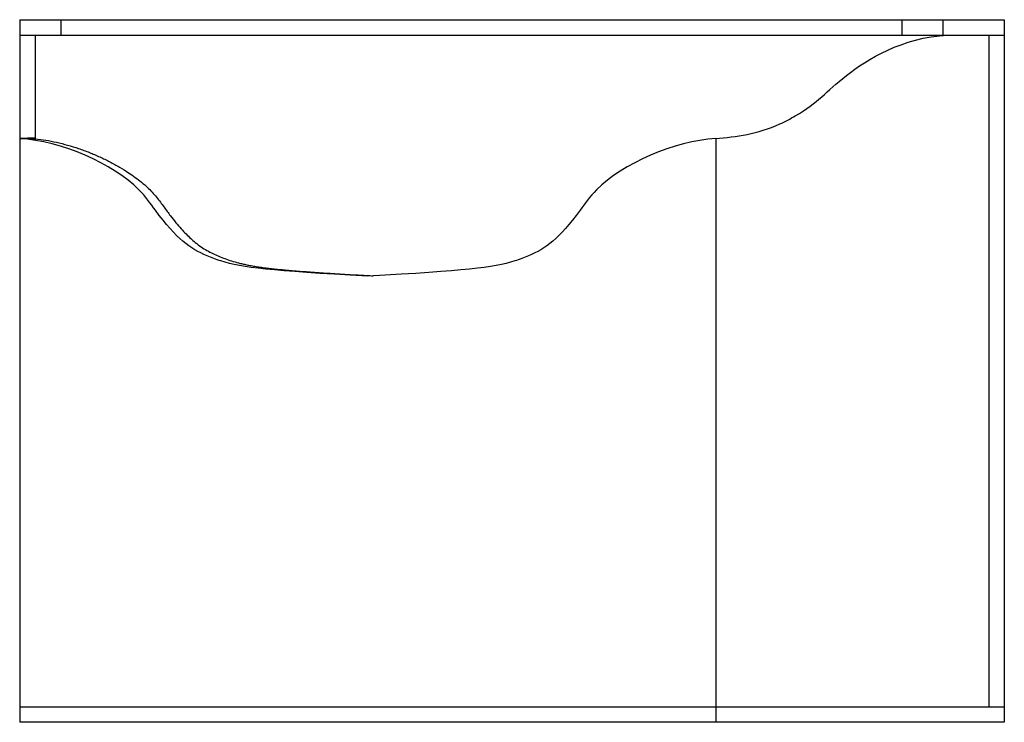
# Model space of a CAD drawing. Header units: inches. Extents: x 0 to 48, y -0.8 to 33.5.
import ezdxf

# ---------------------------------------------------------------- set-up
doc = ezdxf.new("R2010")
doc.units = ezdxf.units.IN
doc.header["$MEASUREMENT"] = 0

msp = doc.modelspace()

# ---------------------------------------------------------------- linework, layer by layer
at = {"color": 7, "linetype": 'Continuous', "lineweight": 25}
for p, q in [((0, 33.5), (0, 32.75)), ((0, 33.5), (48, 33.5)), ((2, 33.5), (2, 32.75)), ((43, 33.5), (43, 32.75)), ((45, 33.5), (45, 32.75)), ((48, 33.5), (48, -0.75)), ((0, 32.75), (48, 32.75)), ((47.25, 32.75), (47.25, 0)), ((0, 27.709), (0, -0.75)), ((0.75, 27.726), (0.75, 27.692)), ((33.939, 27.709), (33.939, -0.75)), ((0, 0), (48, 0)), ((48, -0.75), (0, -0.75))]:
    msp.add_line(p, q, dxfattribs=at)
for points, knots in [([(0, 32.75), (0, 32.704), (0, 31.342), (0, 28.296), (0, 27.767), (0, 27.709)], [0, 0, 0, 0, 0.428785, 0.71653, 1, 1, 1, 1]), ([(0.75, 32.75), (0.75, 32.704), (0.75, 31.342), (0.75, 28.363), (0.75, 27.809), (0.75, 27.726)], [0, 0, 0, 0, 0.4287851, 0.7165303, 0.9779032, 0.9779032, 0.9779032, 0.9779032]), ([(33.939, 27.709), (34.913, 27.782), (36.24, 27.965), (38.88, 29.366), (39.593, 30.469), (43.001, 32.632), (45.25, 32.75)], [0, 0, 0, 0, 0.275879, 0.34347, 0.67591, 1, 1, 1, 1]), ([(16.97, 21), (12.216, 21.256), (10.578, 21.438), (8.458, 22.233), (7.52, 22.893), (5.238, 26.182), (2.021, 27.588), (0, 27.709)], [0, 0, 0, 0, 0.332635, 0.40635, 0.700396, 0.763437, 1, 1, 1, 1]), ([(0.75, 27.692), (0.922, 27.673), (1.272, 27.633), (1.8, 27.527), (2.334, 27.392), (2.868, 27.225), (3.393, 27.032), (3.904, 26.816), (4.394, 26.579), (4.862, 26.324), (5.274, 26.07), (5.631, 25.822), (5.934, 25.588), (6.209, 25.348), (6.453, 25.101), (6.668, 24.853), (6.858, 24.609), (7.03, 24.374), (7.191, 24.152), (7.385, 23.895), (7.609, 23.612), (7.862, 23.315), (8.102, 23.057), (8.332, 22.833), (8.576, 22.622), (8.839, 22.426), (9.126, 22.248), (9.414, 22.099), (9.709, 21.969), (10.012, 21.849), (10.334, 21.739), (10.618, 21.657), (10.865, 21.596), (11.071, 21.551), (11.293, 21.509), (11.534, 21.468), (11.797, 21.429), (12.07, 21.393), (12.352, 21.36), (12.643, 21.329), (12.958, 21.299), (13.3, 21.269), (13.669, 21.239), (14.068, 21.209), (14.485, 21.179), (14.921, 21.15), (15.374, 21.122), (15.859, 21.092), (16.376, 21.062), (16.838, 21.036), (17.128, 21.02), (17.235, 21.014)], [0, 0, 0, 0, 0.02946, 0.059788, 0.090685, 0.121841, 0.152941, 0.183122, 0.212638, 0.241192, 0.268488, 0.289231, 0.308853, 0.327228, 0.344254, 0.360001, 0.374416, 0.387943, 0.400707, 0.412795, 0.433194, 0.451778, 0.468812, 0.484567, 0.499317, 0.517564, 0.535154, 0.55266, 0.569784, 0.587658, 0.606357, 0.626088, 0.637149, 0.648931, 0.661605, 0.675343, 0.690313, 0.706687, 0.721967, 0.738509, 0.75642, 0.775805, 0.796771, 0.819423, 0.843867, 0.86794, 0.893688, 0.921193, 0.950538, 0.981802, 1, 1, 1, 1]), ([(33.939, 27.709), (31.918, 27.588), (28.701, 26.182), (26.419, 22.893), (25.481, 22.233), (23.362, 21.438), (21.724, 21.256), (16.97, 21)], [0, 0, 0, 0, 0.236563, 0.299604, 0.59365, 0.667365, 1, 1, 1, 1])]:
    msp.add_open_spline(points, degree=3, knots=knots, dxfattribs=at)
for points in [[(0.75, 27.726), (0.5, 27.719), (0.25, 27.714), (0, 27.709)], [(0, 27.709), (0.25, 27.705), (0.5, 27.699), (0.75, 27.692)]]:
    msp.add_open_spline(points, degree=3, dxfattribs=at)

doc.saveas('drawing.dxf')
